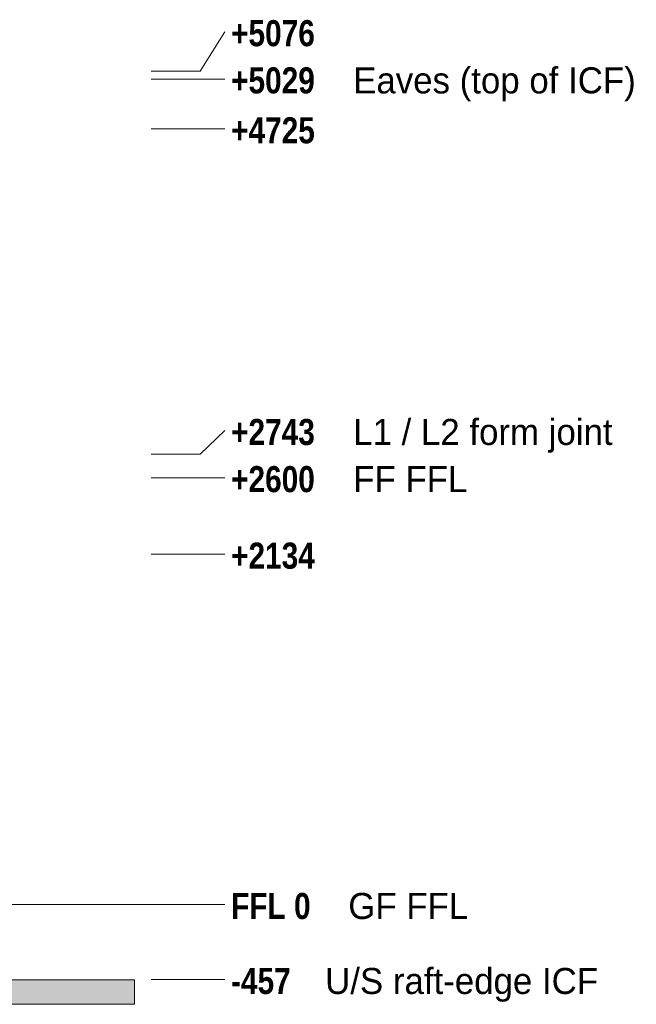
# Model space of a CAD drawing. Header units: millimetres. Extents: x -19865 to 16110, y -15538 to 17249.
# Tile 35 of 35: x 12352 to 16110, y -607 to 5391. Entities that reach past the tile are written whole.
import ezdxf

# ---------------------------------------------------------------- set-up
doc = ezdxf.new("R2010")
doc.units = ezdxf.units.MM
doc.linetypes.add('DASHED', pattern=[1.524, 1.27, -0.254])
for name, color, linetype in [('FILL-LIGHT', 7, 'Continuous'), ('LINE-STEEL', 7, 'Continuous'), ('LINE-STEEL-DASH', 7, 'DASHED'), ('LINE-STEEL_GREY', 7, 'Continuous'), ('TEXT-STEEL', 7, 'Continuous')]:
    doc.layers.add(name, color=color, linetype=linetype)
doc.styles.add('OpenSansCondensed-Bold', font='OpenSansCondensed-Bold.ttf')

msp = doc.modelspace()

# ---------------------------------------------------------------- hatches: boundary and pattern name
at = {"layer": 'FILL-LIGHT', "true_color": 0xdbdbde}
h = msp.add_hatch(color=256, dxfattribs=at)
h.dxf.hatch_style = 1
h.paths.add_polyline_path([(-800, -457.2), (13052.4, -457.2), (13052.4, -607.2), (-800, -607.2)])
h = msp.add_hatch(color=256, dxfattribs=at)
h.dxf.hatch_style = 1
h.paths.add_polyline_path([(-800, -607.2), (-800, -457.2), (13052.4, -457.2), (13052.4, -607.2)])

# ---------------------------------------------------------------- linework, layer by layer
at = {"layer": 'LINE-STEEL', "lineweight": 5}
for p, q in [((13452.4, 5076), (13602.4, 5316.5)), ((13152.4, 5076), (13452.4, 5076)), ((13152.4, 5029), (13452.4, 5029)), ((13452.4, 5029), (13602.4, 5029)), ((13152.4, 4725), (13452.4, 4725)), ((13452.4, 4725), (13602.4, 4725)), ((13452.4, 2743), (13602.4, 2887.5)), ((13152.4, 2743), (13452.4, 2743)), ((13152.4, 2600), (13452.4, 2600)), ((13452.4, 2600), (13602.4, 2600)), ((13152.4, 2134), (13452.4, 2134)), ((13452.4, 2134), (13602.4, 2134)), ((13152.4, 0), (13452.4, 0)), ((13452.4, 0), (13602.4, 0)), ((13152.4, -457), (13452.4, -457)), ((13452.4, -457), (13602.4, -457))]:
    msp.add_line(p, q, dxfattribs=at)
at = {"layer": 'LINE-STEEL-DASH', "lineweight": 5}
msp.add_line((-1700, 0), (13152.4, 0), dxfattribs=at)
at = {"layer": 'LINE-STEEL_GREY', "lineweight": 5}
for points in [[(-800, -457.2), (13052.4, -457.2), (13052.4, -607.2), (-800, -607.2)], [(-800, -607.2), (-800, -457.2), (13052.4, -457.2), (13052.4, -607.2)]]:
    msp.add_lwpolyline(points, close=True, dxfattribs=at)

# ---------------------------------------------------------------- texts
at = {"layer": 'TEXT-STEEL', "style": 'OpenSansCondensed-Bold'}
for s, p in [('+5076', (13639.9, 5229)), ('+5029', (13639.9, 4941.5)), ('+4725', (13639.9, 4637.5)), ('+2743', (13639.9, 2800)), ('+2600', (13639.9, 2512.5)), ('+2134', (13639.9, 2046.5)), ('FFL 0', (13639.9, -87.5)), ('-457', (13639.9, -544.5))]:
    msp.add_text(s, height=158.75, dxfattribs=at).set_placement(p)
at = {"layer": 'TEXT-STEEL'}
for s, p in [('Eaves (top of ICF)', (14384.3, 4941.5)), ('L1 / L2 form joint', (14384.3, 2800)), ('FF FFL', (14384.3, 2512.5)), ('GF FFL', (14354.4, -87.5)), ('U/S raft-edge ICF', (14213.4, -544.5))]:
    msp.add_text(s, height=158.75, dxfattribs=at).set_placement(p)

doc.saveas('drawing.dxf')
